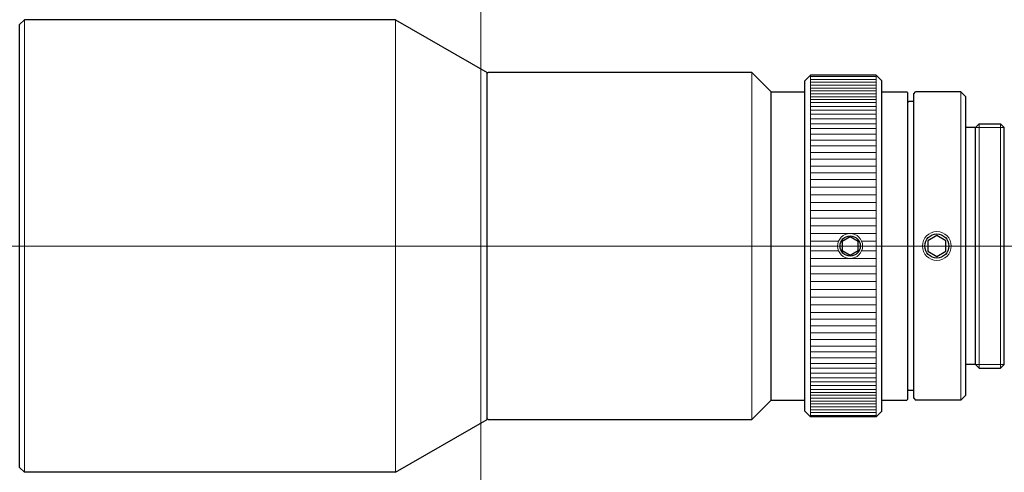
# Model space of a CAD drawing. Header units: millimetres. Extents: x -48 to 180, y 35 to 324.
import ezdxf

# ---------------------------------------------------------------- set-up
doc = ezdxf.new("R2010")
doc.units = ezdxf.units.MM
doc.header["$LTSCALE"] = 0.25
doc.layers.add('00_補助線', color=252, linetype='Continuous', lineweight=0, plot=False)
for name, color, linetype, lineweight in [('01_外形線', 7, 'Continuous', 30), ('02_ﾈｼﾞ（断面）・遮光線仕切り', 7, 'Continuous', 20), ('03_ﾈｼﾞ・ﾛｰﾚｯﾄ・遮光線', 7, 'Continuous', 9), ('06_面取線', 7, 'Continuous', 9)]:
    doc.layers.add(name, color=color, linetype=linetype, lineweight=lineweight)

msp = doc.modelspace()

# ---------------------------------------------------------------- linework, layer by layer
at = {"layer": '00_補助線'}
for p, direction in [((0, 0), (0, 1)), ((0, 300), (1, 0))]:
    msp.add_xline(p, direction, dxfattribs=at)
at = {"layer": '01_外形線'}
for p, q in [((-47.87, 323), (-47.37, 323.5)), ((-47.87, 277), (-47.87, 323)), ((-8.87, 323.5), (-47.37, 323.5)), ((-8.87, 323.5), (0.66, 318)), ((0.66, 282), (0.66, 318)), ((0.66, 317.9), (0.76, 318)), ((28.13, 318), (0.76, 318)), ((30.13, 316), (28.13, 318)), ((30.13, 284), (30.13, 316)), ((30.13, 316), (33.63, 316)), ((33.63, 284.1), (33.63, 315.9)), ((41.63, 316), (44.23, 316)), ((44.23, 316), (44.33, 315.9)), ((44.33, 284.1), (44.33, 315.9)), ((44.93, 315.8), (45.13, 316)), ((44.93, 284.2), (44.93, 315.8)), ((49.83, 316), (45.13, 316)), ((49.83, 316), (50.33, 315.5)), ((44.33, 314.9), (44.43, 315)), ((44.93, 315), (44.43, 315)), ((50.33, 284.5), (50.33, 315.5)), ((51.33, 312.3), (50.33, 312.3)), ((51.33, 312.3), (51.73, 312.7)), ((51.33, 287.7), (51.33, 312.3)), ((51.73, 312.7), (53.94, 312.7)), ((54.33, 312.3), (53.94, 312.7)), ((54.33, 287.7), (54.33, 312.3)), ((51.33, 287.7), (50.33, 287.7)), ((51.73, 287.3), (51.33, 287.7)), ((51.73, 287.3), (53.94, 287.3)), ((54.33, 287.7), (53.94, 287.3)), ((44.33, 285.1), (44.43, 285)), ((44.93, 285), (44.43, 285)), ((44.93, 284.2), (45.13, 284)), ((49.83, 284), (50.33, 284.5)), ((30.13, 284), (28.13, 282)), ((30.13, 284), (33.63, 284)), ((41.63, 284), (44.23, 284)), ((44.23, 284), (44.33, 284.1)), ((49.83, 284), (45.13, 284)), ((0.66, 282.1), (0.76, 282)), ((-8.87, 276.5), (0.66, 282)), ((0.76, 282), (28.13, 282)), ((-47.87, 277), (-47.37, 276.5)), ((-8.87, 276.5), (-47.37, 276.5))]:
    msp.add_line(p, q, dxfattribs=at)
at = {"layer": '01_外形線', "color": 0}
for p, q in [((33.63, 317.15), (34.23, 317.75)), ((33.63, 282.85), (33.63, 317.15)), ((41.03, 317.75), (34.23, 317.75)), ((41.03, 317.75), (41.63, 317.15)), ((41.63, 282.85), (41.63, 317.15)), ((33.63, 282.85), (34.23, 282.25)), ((41.03, 282.25), (34.23, 282.25)), ((41.03, 282.25), (41.63, 282.85))]:
    msp.add_line(p, q, dxfattribs=at)
at = {"layer": '01_外形線', "ltscale": 0.5}
for points in [[(37.52, 299.53), (38.33, 299.06), (39.15, 299.53), (39.15, 300.47), (38.33, 300.94), (37.52, 300.47)], [(46.4, 299.46), (47.33, 298.92), (48.27, 299.46), (48.27, 300.54), (47.33, 301.08), (46.4, 300.54)]]:
    msp.add_lwpolyline(points, close=True, dxfattribs=at)
at = {"layer": '01_外形線', "color": 0}
msp.add_circle((38.33, 300), 1.05, dxfattribs=at)
at = {"layer": '01_外形線'}
msp.add_circle((47.33, 300), 1.25, dxfattribs=at)
at = {"layer": '02_ﾈｼﾞ（断面）・遮光線仕切り'}
for p, q in [((-8.87, 276.5), (-8.87, 323.5)), ((28.13, 282), (28.13, 318)), ((49.83, 316), (49.83, 284))]:
    msp.add_line(p, q, dxfattribs=at)
at = {"layer": '03_ﾈｼﾞ・ﾛｰﾚｯﾄ・遮光線'}
for p, q in [((51.33, 312.3), (54.33, 312.3)), ((51.73, 312.7), (51.73, 287.3)), ((53.94, 312.7), (53.94, 287.3)), ((51.33, 287.7), (54.33, 287.7))]:
    msp.add_line(p, q, dxfattribs=at)
msp.add_circle((47.33, 300), 1.5, dxfattribs=at)
at = {"layer": '03_ﾈｼﾞ・ﾛｰﾚｯﾄ・遮光線', "color": 0}
msp.add_circle((38.33, 300), 1.3, dxfattribs=at)
at = {"layer": '06_面取線'}
for p, q in [((-47.37, 323.5), (-47.37, 276.5)), ((34.23, 282.25), (34.23, 317.75)), ((41.03, 317.75), (41.03, 282.25))]:
    msp.add_line(p, q, dxfattribs=at)
at = {"layer": '06_面取線', "color": 0}
for p, q in [((41.03, 317.6), (34.23, 317.6)), ((34.23, 317.3), (41.03, 317.3)), ((34.23, 317), (41.03, 317)), ((34.23, 316.7), (41.03, 316.7)), ((34.23, 316.4), (41.03, 316.4)), ((34.23, 316.1), (41.03, 316.1)), ((34.23, 315.8), (41.03, 315.8)), ((34.23, 315.5), (41.03, 315.5)), ((34.23, 315.2), (41.03, 315.2)), ((34.23, 314.9), (41.03, 314.9)), ((34.23, 314.5), (41.03, 314.5)), ((34.23, 314.1), (41.03, 314.1)), ((34.23, 313.7), (41.03, 313.7)), ((34.23, 313.2), (41.03, 313.2)), ((34.23, 312.7), (41.03, 312.7)), ((34.23, 312.2), (41.03, 312.2)), ((34.23, 311.6), (41.03, 311.6)), ((34.23, 311), (41.03, 311)), ((34.23, 310.4), (41.03, 310.4)), ((34.23, 309.7), (41.03, 309.7)), ((34.23, 309), (41.03, 309)), ((34.23, 308.3), (41.03, 308.3)), ((34.23, 307.6), (41.03, 307.6)), ((34.23, 306.9), (41.03, 306.9)), ((34.23, 306.1), (41.03, 306.1)), ((34.23, 305.3), (41.03, 305.3)), ((34.23, 304.5), (41.03, 304.5)), ((34.23, 303.7), (41.03, 303.7)), ((34.23, 302.9), (41.03, 302.9)), ((34.23, 302.1), (41.03, 302.1)), ((34.23, 301.3), (41.03, 301.3)), ((34.23, 300.5), (37.13, 300.5)), ((39.53, 300.5), (41.03, 300.5)), ((34.23, 299.5), (37.13, 299.5)), ((39.53, 299.5), (41.03, 299.5)), ((34.23, 298.7), (41.03, 298.7)), ((34.23, 297.9), (41.03, 297.9)), ((34.23, 297.1), (41.03, 297.1)), ((34.23, 296.3), (41.03, 296.3)), ((34.23, 295.5), (41.03, 295.5)), ((34.23, 294.7), (41.03, 294.7)), ((34.23, 293.9), (41.03, 293.9)), ((34.23, 293.1), (41.03, 293.1)), ((34.23, 292.4), (41.03, 292.4)), ((34.23, 291.7), (41.03, 291.7)), ((34.23, 291), (41.03, 291)), ((34.23, 290.3), (41.03, 290.3)), ((34.23, 289.6), (41.03, 289.6)), ((34.23, 289), (41.03, 289)), ((34.23, 288.4), (41.03, 288.4)), ((34.23, 287.8), (41.03, 287.8)), ((34.23, 287.3), (41.03, 287.3)), ((34.23, 286.8), (41.03, 286.8)), ((34.23, 286.3), (41.03, 286.3)), ((34.23, 285.9), (41.03, 285.9)), ((34.23, 285.5), (41.03, 285.5)), ((34.23, 285.1), (41.03, 285.1)), ((34.23, 284.8), (41.03, 284.8)), ((34.23, 284.5), (41.03, 284.5)), ((34.23, 284.2), (41.03, 284.2)), ((34.23, 283.9), (41.03, 283.9)), ((34.23, 283.6), (41.03, 283.6)), ((34.23, 283.3), (41.03, 283.3)), ((34.23, 283), (41.03, 283)), ((34.23, 282.7), (41.03, 282.7)), ((41.03, 282.4), (34.23, 282.4))]:
    msp.add_line(p, q, dxfattribs=at)

doc.saveas('drawing.dxf')
